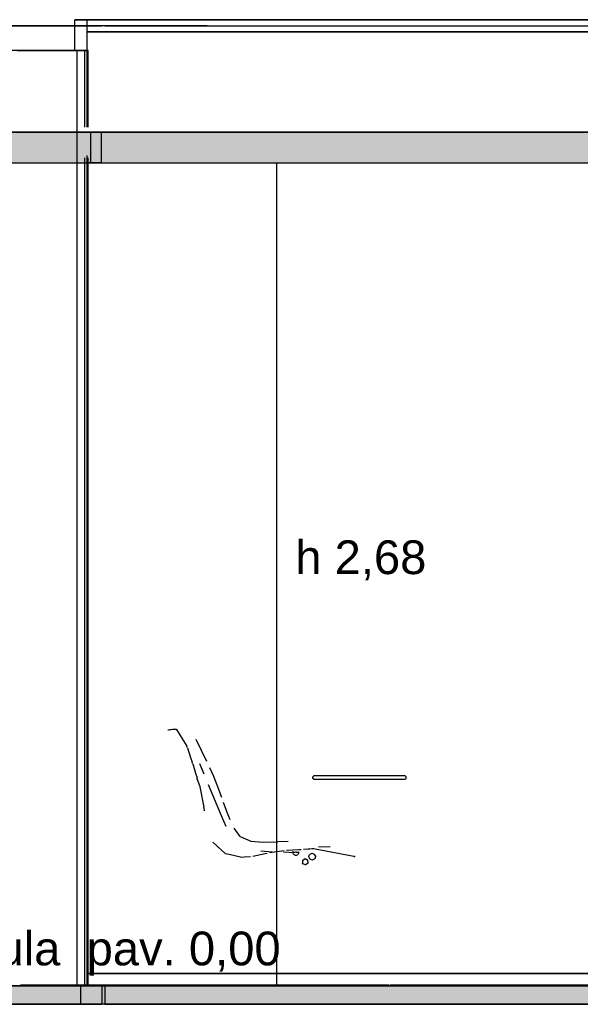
# Model space of a CAD drawing. Header units: millimetres. Extents: x -8253 to 34045, y -61360 to 6071.
# Tile 15 of 67: x 15862 to 17689, y -50060 to -46850. Entities that reach past the tile are written whole.
import ezdxf
from ezdxf.enums import TextEntityAlignment as Align

# ---------------------------------------------------------------- set-up
doc = ezdxf.new("R2010")
doc.units = ezdxf.units.MM
for name, color, linetype in [('S-QUOTE', 40, 'Continuous'), ('S-TAGLIO-ARR', 9, 'Continuous'), ('S-TAGLIO-CS', 9, 'Continuous'), ('S-TAGLIO-PAV', 33, 'Continuous'), ('S-TAGLIO-SOFF', 8, 'Continuous'), ('S-TESTI', 7, 'Continuous'), ('S-VISTA', 8, 'Continuous'), ('S-VISTA-ARREDI', 9, 'Continuous')]:
    doc.layers.add(name, color=color, linetype=linetype)
doc.styles.add('VISIO', font='arial.ttf')

msp = doc.modelspace()

# ---------------------------------------------------------------- hatches: boundary and pattern name
at = {"layer": 'S-TAGLIO-CS'}
msp.add_hatch(color=9, dxfattribs=at).paths.add_polyline_path([(18892, -47316), (18250, -47316), (18198, -47316), (18004, -47316), (14106, -47316), (14050, -47316), (14034, -47316), (13690, -47316), (13320, -47316), (13320, -47292), (13320, -47216), (13690, -47216), (14034, -47216), (14050, -47216), (14106, -47216), (14300, -47216), (18198, -47216), (18250, -47216), (18892, -47216), (19268, -47216), (19268, -47230), (19268, -47316), (18892, -47316)])
at = {"layer": 'S-TAGLIO-PAV'}
for points in [[(11410, -50060), (11410, -50040), (11410, -50000), (11766, -50000), (12252, -50000), (12254, -50000), (12256, -50000), (13456, -50000), (13458, -50000), (13460, -50000), (14176, -50000), (14660, -50000), (14662, -50000), (14802, -50000), (15460, -50000), (15862, -50000), (15864, -50000), (16360, -50000), (16472, -50000), (17064, -50000), (17066, -50000), (17068, -50000), (18268, -50000), (18270, -50000), (18272, -50000), (19230, -50000), (19230, -50008), (19230, -50060), (16472, -50060), (16360, -50060), (15582, -50060), (14856, -50060), (13860, -50060), (13668, -50060), (13432, -50060), (13170, -50060), (12926, -50060), (12854, -50060), (12716, -50060), (11410, -50060)], [(17064, -50000), (16472, -50000), (16360, -50000), (15864, -50000), (15864, -49998), (15976, -49998), (16488, -49998), (16568, -49998), (17064, -49998), (17064, -50000)], [(18268, -50000), (17068, -50000), (17068, -49998), (17968, -49998), (18268, -49998), (18268, -50000)]]:
    msp.add_hatch(color=33, dxfattribs=at).paths.add_polyline_path(points)

# ---------------------------------------------------------------- linework, layer by layer
at = {"layer": 'S-QUOTE'}
msp.add_line((16700, -49998), (16700, -47317), dxfattribs=at)
at = {"layer": 'S-TAGLIO-ARR'}
for p, q in [((16345.3, -49165), (16346.7, -49165)), ((16346.7, -49165), (16351.3, -49164.3)), ((16351.3, -49164.3), (16352.7, -49164)), ((16352.7, -49164), (16354.2, -49164)), ((16354.2, -49164), (16359.9, -49163.4)), ((16359.9, -49163.4), (16361, -49163)), ((16361, -49163), (16362.4, -49163)), ((16362.4, -49163), (16371.8, -49163)), ((16372, -49163), (16372.8, -49164.4)), ((16372.8, -49164.4), (16385.3, -49183.9)), ((16385.3, -49183.9), (16406.3, -49218.6)), ((16406.6, -49219.9), (16406.3, -49218.6)), ((16408.7, -49224), (16406.6, -49219.9)), ((16408.7, -49224), (16418.9, -49255.4)), ((16418.9, -49255.4), (16424.3, -49270.6)), ((16424.6, -49271.6), (16424.3, -49270.6)), ((16426, -49275.7), (16424.6, -49271.6)), ((16426, -49275.7), (16435.5, -49306.4)), ((16435.5, -49306.4), (16440, -49321.6)), ((16440.3, -49322.9), (16440, -49321.6)), ((16441, -49327), (16440.3, -49322.9)), ((16441, -49327), (16441.3, -49327.6)), ((16448.5, -49346.1), (16441.3, -49327.6)), ((16817, -49318), (16820.3, -49314.7)), ((16817, -49319), (16817, -49318)), ((16817, -49324), (16817, -49319)), ((16820.3, -49326.5), (16817, -49324)), ((16820.3, -49314.7), (16821, -49314)), ((16821, -49327), (16820.3, -49326.5)), ((16821, -49314), (16826.1, -49314)), ((16826.1, -49327), (16821, -49327)), ((16826.1, -49314), (16842, -49314)), ((16842, -49327), (16826.1, -49327)), ((16842, -49314), (16853.4, -49314)), ((16853.4, -49327), (16842, -49327)), ((16853.4, -49314), (16857.8, -49314)), ((16857.8, -49327), (16853.4, -49327)), ((16857.8, -49314), (16862, -49314)), ((16862, -49327), (16857.8, -49327)), ((16862, -49314), (16891.6, -49314)), ((16891.6, -49327), (16862, -49327)), ((16891.6, -49314), (16899.6, -49314)), ((16899.6, -49327), (16891.6, -49327)), ((16899.6, -49314), (16929.2, -49314)), ((16929.2, -49327), (16899.6, -49327)), ((16929.2, -49314), (16958.8, -49314)), ((16958.8, -49327), (16929.2, -49327)), ((16958.8, -49314), (16988.3, -49314)), ((16988.3, -49327), (16958.8, -49327)), ((16988.3, -49314), (17020.2, -49314)), ((17020.2, -49327), (16988.3, -49327)), ((17020.2, -49314), (17049.8, -49314)), ((17049.8, -49327), (17020.2, -49327)), ((17049.8, -49314), (17079.4, -49314)), ((17079.4, -49327), (17049.8, -49327)), ((17079.4, -49314), (17082, -49314)), ((17082, -49327), (17079.4, -49327)), ((17082, -49314), (17093.9, -49314)), ((17093.9, -49327), (17082, -49327)), ((17093.9, -49314), (17117, -49314)), ((17117, -49327), (17093.9, -49327)), ((17117, -49314), (17117.8, -49314.8)), ((17120.2, -49324.6), (17117, -49327)), ((17117.8, -49314.8), (17121, -49318)), ((17121, -49324), (17120.2, -49324.6)), ((17121, -49319.1), (17121, -49318)), ((17121, -49324), (17121, -49319.1)), ((16448.5, -49346.1), (16461.8, -49417.8)), ((16464.1, -49427.2), (16461.8, -49417.8)), ((16464.2, -49429.5), (16464.1, -49427.2)), ((16491.2, -49531), (16518.6, -49556.6)), ((16518.6, -49556.6), (16531.5, -49567.8)), ((16677, -49565.6), (16716.5, -49560)), ((16716.5, -49560), (16724, -49558.9)), ((16732, -49558), (16771.5, -49555.5)), ((16771.5, -49555.5), (16779, -49554.9)), ((16787, -49554.6), (16801.8, -49553.3)), ((16801.8, -49553.3), (16808, -49553)), ((16808, -49553), (16814.8, -49552.4)), ((16814.8, -49552.4), (16819.4, -49552)), ((16819, -49552), (16951.4, -49576.5)), ((16531.5, -49567.8), (16544.9, -49571)), ((16544.9, -49571), (16586, -49580)), ((16586, -49580), (16594, -49579.5)), ((16594, -49579.5), (16614, -49577.8)), ((16622, -49576.6), (16661.5, -49568.4)), ((16661.5, -49568.4), (16669, -49566.9)), ((16751, -49563), (16751.5, -49564.8)), ((16761.2, -49564.9), (16751, -49563)), ((16752, -49567), (16751.5, -49564.8)), ((16752, -49567), (16753.1, -49569.2)), ((16753.1, -49569.2), (16754, -49570.5)), ((16754, -49570.5), (16756.2, -49571.6)), ((16756.2, -49571.6), (16758, -49573)), ((16758, -49573), (16759.8, -49573.5)), ((16759.8, -49573.5), (16762, -49574)), ((16762, -49574), (16763.8, -49573.5)), ((16762.6, -49564.3), (16762.3, -49564.1)), ((16772.5, -49564.7), (16762.7, -49565.1)), ((16763.8, -49573.5), (16766.5, -49573)), ((16766.5, -49573), (16768.2, -49571.4)), ((16768.2, -49571.4), (16770, -49570)), ((16771.1, -49568.4), (16770, -49570)), ((16771.1, -49568.4), (16772, -49567)), ((16772, -49567), (16772.5, -49564.7)), ((16783.7, -49590.7), (16783.5, -49600.6)), ((16783.7, -49590.7), (16792.3, -49585)), ((16792.3, -49585), (16801, -49589.8)), ((16802, -49599.6), (16801, -49589.8)), ((16804, -49578.2), (16806.7, -49571.9)), ((16804.3, -49578.9), (16804, -49578.2)), ((16807, -49586.1), (16804.3, -49578.9)), ((16806.7, -49571.9), (16807, -49571.1)), ((16814.2, -49568.4), (16807, -49571.1)), ((16807, -49586.1), (16807.8, -49586.4)), ((16807.8, -49586.4), (16815, -49589.1)), ((16815, -49568.1), (16814.2, -49568.4)), ((16821.3, -49570.8), (16815, -49568.1)), ((16815, -49589.1), (16815.8, -49588.8)), ((16815.8, -49588.8), (16823, -49586.1)), ((16822, -49571.1), (16821.3, -49570.8)), ((16822, -49571.1), (16825.6, -49577.5)), ((16823.3, -49585.5), (16823, -49586.1)), ((16826, -49578.2), (16823.3, -49585.5)), ((16825.6, -49577.5), (16826, -49578.2)), ((16951.4, -49576.5), (16953.6, -49576.8)), ((16953, -49579.9), (16953, -49579)), ((16953.2, -49578.8), (16954, -49578)), ((16953.6, -49576.8), (16954, -49577)), ((16954, -49577.8), (16954, -49577)), ((16783, -49600.8), (16783.5, -49600.6)), ((16792.9, -49605.8), (16783, -49600.9)), ((16793, -49605.9), (16793.2, -49605.4)), ((16802, -49599.6), (16793.2, -49605.4))]:
    msp.add_line(p, q, dxfattribs=at)
at = {"layer": 'S-TAGLIO-CS'}
for p, q in [((18197.5, -47217), (14299.3, -47217)), ((14105.4, -47317), (18003.7, -47317))]:
    msp.add_line(p, q, dxfattribs=at)
at = {"layer": 'S-TAGLIO-PAV'}
for p, q in [((16359.9, -50000), (15460.4, -50000)), ((15862.6, -50000), (15862, -50000)), ((15862.6, -50000), (15865, -50000)), ((15977, -49998), (15865, -49998)), ((15865, -49999.1), (15865, -49998)), ((15865, -49999.1), (15865, -50000)), ((16487.8, -49998), (15977, -49998)), ((16472.6, -50000), (16359.9, -50000)), ((16472.6, -50000), (19230, -50000)), ((16568, -49998), (16487.8, -49998)), ((16568, -49998), (17065, -49998)), ((17065, -49999.1), (17065, -49998)), ((17065, -49999.1), (17065, -50000)), ((17066.4, -50000), (17065, -50000)), ((17066.4, -50000), (17066.9, -50000)), ((17066.9, -50000), (17068, -50000)), ((17968.6, -49998), (17068, -49998)), ((17068, -49999.5), (17068, -49998)), ((16359.9, -50060), (15581.2, -50060)), ((16472.6, -50060), (16359.9, -50060)), ((19230, -50060), (16472.6, -50060))]:
    msp.add_line(p, q, dxfattribs=at)
at = {"layer": 'S-TAGLIO-SOFF'}
for p, q in [((16359.9, -46870), (13667.2, -46870)), ((16472.6, -46870), (16359.9, -46870)), ((16472.6, -46870), (19230, -46870))]:
    msp.add_line(p, q, dxfattribs=at)
at = {"layer": 'S-VISTA'}
for p, q in [((16042, -46850), (16082, -46850)), ((16082, -46850), (16042, -46850)), ((16042, -46950), (16042, -46850)), ((16042, -46950), (16042, -46850)), ((16082, -47200), (16082, -46850)), ((16082, -47200), (16082, -46850)), ((16082, -46850), (19139, -46850)), ((19139, -46850), (16082, -46850)), ((16082, -46890), (16082, -46850)), ((16082, -46890), (16082, -46850)), ((15200, -46870), (16060, -46870)), ((16060, -46870), (16130, -46870)), ((16082, -46890), (19139, -46890)), ((19139, -46890), (16082, -46890)), ((16082, -46890), (19139, -46890)), ((19139, -46890), (16082, -46890)), ((16082, -47192), (16082, -46890)), ((16082, -47192), (16082, -46890)), ((16140, -46870), (19140, -46870)), ((16050, -46950), (15200, -46950)), ((15855, -46950), (16050, -46950)), ((16005, -46950), (16085, -46950)), ((16075, -46950), (16005, -46950)), ((16085, -46950), (16050, -46950)), ((16050, -50000), (16050, -46950)), ((16075, -47200), (16075, -46950)), ((16085, -47200), (16085, -46950)), ((16085, -47200), (16085, -46950)), ((15244, -47217), (16094, -47217)), ((16086, -47217), (19172.4, -47217)), ((16129, -47217), (16089, -47217)), ((16094, -47217), (16129, -47217)), ((16094, -47317), (16094, -47217)), ((16129, -47317), (16129, -47217)), ((16129, -47317), (16129, -47217)), ((16075, -50000), (16075, -47300)), ((16082, -49960), (16082, -47292.6)), ((16082, -49960), (16082, -47292.6)), ((16082, -50000), (16082, -47300)), ((16082, -50000), (16082, -47300)), ((16085, -50000), (16085, -47300)), ((16085, -50000), (16085, -47300)), ((15244, -47317), (16094, -47317)), ((16086, -47317), (19172.4, -47317)), ((16129, -47317), (16089, -47317)), ((16094, -47317), (16129, -47317)), ((16082, -49960), (18236.9, -49960)), ((18236.9, -49960), (16082, -49960)), ((16082, -50000), (16082, -49960)), ((16082, -50000), (16082, -49960)), ((16082, -49960), (18236.9, -49960)), ((18236.9, -49960), (16082, -49960)), ((16050, -50000), (15200, -50000)), ((15200, -50000), (16060, -50000)), ((16060, -49998), (15865, -49998)), ((16060, -50000), (15865, -50000)), ((16085, -50000), (16050, -50000)), ((16130, -49998), (16060, -49998)), ((16060, -50000), (16130, -50000)), ((16060, -50000), (16060, -50060)), ((16130, -50000), (16060, -50000)), ((16082, -50000), (18236.9, -50000)), ((18236.9, -50000), (16082, -50000)), ((16130, -50000), (16130, -50060)), ((17065, -49998), (16140, -49998)), ((16140, -50000), (19140, -50000)), ((16140, -50000), (16140, -50060)), ((17065, -50000), (16140, -50000)), ((17068, -49998), (18268, -49998)), ((18268, -49998), (17068, -49998)), ((17068, -49998), (18268, -49998)), ((18268, -50000), (17068, -50000)), ((17068, -50000), (18268, -50000)), ((17068, -50000), (18268, -50000)), ((15200, -50060), (16060, -50060)), ((16060, -50060), (16130, -50060)), ((16140, -50060), (19140, -50060))]:
    msp.add_line(p, q, dxfattribs=at)
at = {"layer": 'S-VISTA-ARREDI'}
for p, q in [((16455, -49233), (16437, -49197)), ((16472, -49268), (16455, -49233)), ((16463, -49310), (16449, -49276)), ((16481, -49288), (16494, -49316)), ((16494, -49316), (16505, -49344)), ((16492, -49378), (16477, -49344)), ((16505, -49344), (16520, -49385)), ((16506, -49412), (16492, -49378)), ((16520, -49446), (16506, -49412)), ((16537, -49431), (16526, -49402)), ((16548, -49459), (16537, -49431)), ((16535, -49480), (16520, -49446)), ((16581, -49513), (16561, -49486)), ((16581, -49513), (16615, -49528)), ((16615, -49528), (16655, -49531)), ((16655, -49531), (16703, -49530)), ((16737, -49529), (16703, -49530)), ((16685, -49564), (16648, -49561)), ((16874, -49547), (16836, -49548)), ((16758, -49566), (16722, -49564))]:
    msp.add_line(p, q, dxfattribs=at)

# ---------------------------------------------------------------- texts
at = {"layer": 'S-QUOTE', "style": 'VISIO'}
msp.add_text('h 2,68', height=110, dxfattribs=at).set_placement((16760, -48657.5))
at = {"layer": 'S-TESTI', "style": 'VISIO'}
msp.add_text('Aula  pav. 0,00', height=110, dxfattribs=at).set_placement((16200, -49878), align=Align.MIDDLE_CENTER)

doc.saveas('drawing.dxf')
